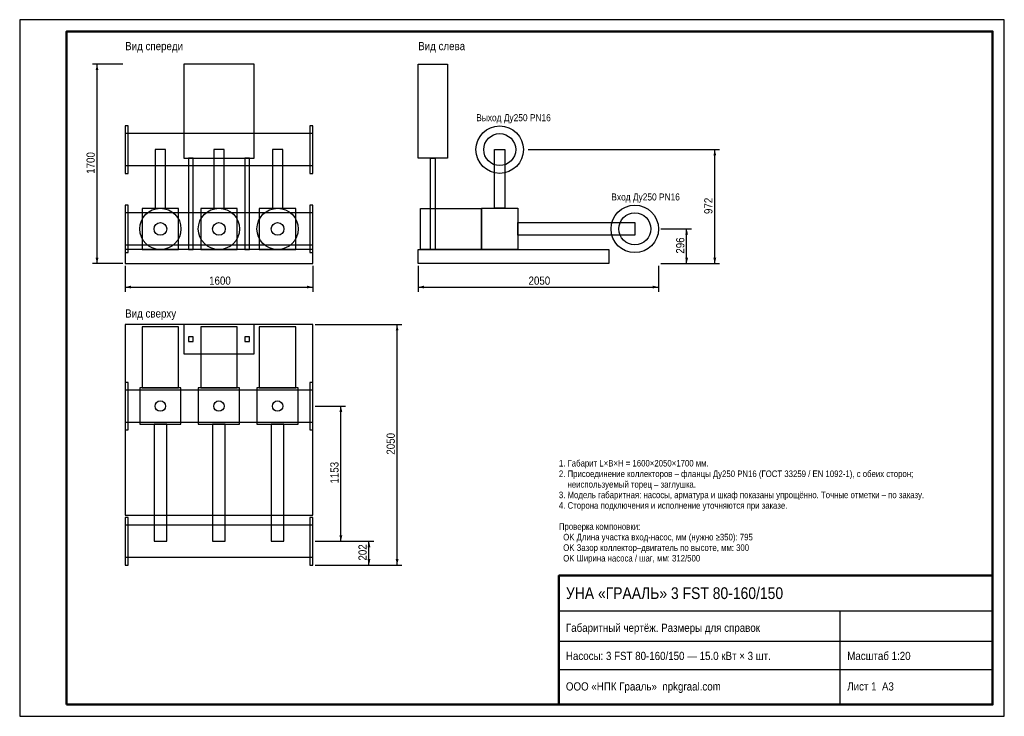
# Model space of a CAD drawing. Header units: millimetres. Extents: x 0 to 420, y 0 to 297.
import ezdxf

# ---------------------------------------------------------------- set-up
doc = ezdxf.new("R2010")
doc.units = ezdxf.units.MM
for name, color, linetype in [('AXIS', 5, 'Continuous'), ('CONTOUR', 7, 'Continuous'), ('DIM', 1, 'Continuous'), ('FRAME', 7, 'Continuous'), ('TEXT', 7, 'Continuous'), ('THIN', 8, 'Continuous')]:
    doc.layers.add(name, color=color, linetype=linetype)
doc.styles.add('GOST', font='arial.ttf')

msp = doc.modelspace()

# ---------------------------------------------------------------- linework, layer by layer
at = {"layer": 'AXIS'}
for p, q in [((216.9, 241.605), (274.5, 241.605)), ((274.525, 207.8), (274.5, 207.8))]:
    msp.add_line(p, q, dxfattribs=at)
at = {"layer": 'CONTOUR'}
for points in [[(70, 238), (100, 238), (100, 278), (70, 278)], [(182.5, 238), (170, 238), (170, 278), (182.5, 278)], [(45, 231.48), (46.3, 231.48), (46.3, 251.73), (45, 251.73)], [(45, 234.78), (125, 234.78), (125, 248.43), (45, 248.43)], [(123.7, 231.48), (125, 231.48), (125, 251.73), (123.7, 251.73)], [(57.775, 216.6), (62.225, 216.6), (62.225, 241.605), (57.775, 241.605)], [(82.775, 216.6), (87.225, 216.6), (87.225, 241.605), (82.775, 241.605)], [(107.775, 216.6), (112.225, 216.6), (112.225, 241.605), (107.775, 241.605)], [(206.975, 216.6), (202.525, 216.6), (202.525, 241.605), (206.975, 241.605)], [(206.975, 216.6), (202.525, 216.6), (202.525, 241.605), (206.975, 241.605)], [(206.975, 216.6), (202.525, 216.6), (202.525, 241.605), (206.975, 241.605)], [(72, 199), (74, 199), (74, 238), (72, 238)], [(96, 199), (98, 199), (98, 238), (96, 238)], [(177.25, 199), (175.25, 199), (175.25, 238), (177.25, 238)], [(177.25, 199), (175.25, 199), (175.25, 238), (177.25, 238)], [(45, 197.675), (46.3, 197.675), (46.3, 217.925), (45, 217.925)], [(45, 200.975), (125, 200.975), (125, 214.625), (45, 214.625)], [(52.2, 199), (67.8, 199), (67.8, 216.48), (52.2, 216.48)], [(77.2, 199), (92.8, 199), (92.8, 216.48), (77.2, 216.48)], [(102.2, 199), (117.8, 199), (117.8, 216.48), (102.2, 216.48)], [(123.7, 197.675), (125, 197.675), (125, 217.925), (123.7, 217.925)], [(197, 199), (171, 199), (171, 216.48), (197, 216.48)], [(197, 199), (171, 199), (171, 216.48), (197, 216.48)], [(197, 199), (171, 199), (171, 216.48), (197, 216.48)], [(212.5, 199), (197, 199), (197, 216.6), (212.5, 216.6)], [(212.5, 199), (197, 199), (197, 216.6), (212.5, 216.6)], [(212.5, 199), (197, 199), (197, 216.6), (212.5, 216.6)], [(262.375, 205.1), (212.5, 205.1), (212.5, 210.5), (262.375, 210.5)], [(262.375, 205.1), (212.5, 205.1), (212.5, 210.5), (262.375, 210.5)], [(262.375, 205.1), (212.5, 205.1), (212.5, 210.5), (262.375, 210.5)], [(45, 193), (125, 193), (125, 199), (45, 199)], [(251.25, 193), (170, 193), (170, 199), (251.25, 199)], [(45, 85.75), (125, 85.75), (125, 167), (45, 167)], [(52.2, 140), (67.8, 140), (67.8, 166), (52.2, 166)], [(70, 154.5), (100, 154.5), (100, 167), (70, 167)], [(77.2, 140), (92.8, 140), (92.8, 166), (77.2, 166)], [(102.2, 140), (117.8, 140), (117.8, 166), (102.2, 166)], [(72, 159.75), (74, 159.75), (74, 161.75), (72, 161.75)], [(96, 159.75), (98, 159.75), (98, 161.75), (96, 161.75)], [(45, 122.125), (46.3, 122.125), (46.3, 142.375), (45, 142.375)], [(45, 125.425), (125, 125.425), (125, 139.075), (45, 139.075)], [(51.2, 124.5), (68.8, 124.5), (68.8, 140), (51.2, 140)], [(76.2, 124.5), (93.8, 124.5), (93.8, 140), (76.2, 140)], [(101.2, 124.5), (118.8, 124.5), (118.8, 140), (101.2, 140)], [(123.7, 122.125), (125, 122.125), (125, 142.375), (123.7, 142.375)], [(57.3, 74.625), (62.7, 74.625), (62.7, 124.5), (57.3, 124.5)], [(82.3, 74.625), (87.7, 74.625), (87.7, 124.5), (82.3, 124.5)], [(107.3, 74.625), (112.7, 74.625), (112.7, 124.5), (107.3, 124.5)], [(45, 64.5), (46.3, 64.5), (46.3, 84.75), (45, 84.75)], [(123.7, 64.5), (125, 64.5), (125, 84.75), (123.7, 84.75)], [(45, 67.8), (125, 67.8), (125, 81.45), (45, 81.45)]]:
    msp.add_lwpolyline(points, close=True, dxfattribs=at)
for centre, radius in [((204.75, 241.605), 10.125), ((204.75, 241.605), 10.125), ((204.75, 241.605), 6.825), ((60, 207.8), 8.8), ((85, 207.8), 8.8), ((110, 207.8), 8.8), ((262.375, 207.8), 10.125), ((262.375, 207.8), 10.125), ((262.375, 207.8), 6.825), ((60, 207.8), 2.7), ((85, 207.8), 2.7), ((110, 207.8), 2.7), ((60, 132.25), 2.225), ((85, 132.25), 2.225), ((110, 132.25), 2.225)]:
    msp.add_circle(centre, radius, dxfattribs=at)
at = {"layer": 'DIM'}
for p, q in [((44, 278), (31, 278)), ((33, 193), (33, 278)), ((273.5, 241.605), (298.5, 241.605)), ((296.5, 193), (296.5, 241.605)), ((273.5, 207.8), (286.5, 207.8)), ((284.5, 193), (284.5, 207.8)), ((44, 193), (31, 193)), ((45, 192), (45, 181)), ((125, 192), (125, 181)), ((170, 192), (170, 181)), ((272.5, 192), (272.5, 181)), ((273.5, 193), (286.5, 193)), ((273.5, 193), (298.5, 193)), ((45, 183), (125, 183)), ((170, 183), (272.5, 183)), ((126, 167), (163, 167)), ((161, 64.5), (161, 167)), ((126, 132.25), (139, 132.25)), ((137, 74.6), (137, 132.25)), ((126, 74.6), (139, 74.6)), ((126, 74.6), (151, 74.6)), ((149, 64.5), (149, 74.6)), ((126, 64.5), (151, 64.5)), ((126, 64.5), (163, 64.5))]:
    msp.add_line(p, q, dxfattribs=at)
for points in [[(33, 278), (32.4, 275.5), (33.6, 275.5)], [(296.5, 241.605), (295.9, 239.105), (297.1, 239.105)], [(284.5, 207.8), (283.9, 205.3), (285.1, 205.3)], [(33, 193), (32.4, 195.5), (33.6, 195.5)], [(284.5, 193), (283.9, 195.5), (285.1, 195.5)], [(296.5, 193), (295.9, 195.5), (297.1, 195.5)], [(45, 183), (47.5, 183.6), (47.5, 182.4)], [(125, 183), (122.5, 183.6), (122.5, 182.4)], [(170, 183), (172.5, 183.6), (172.5, 182.4)], [(272.5, 183), (270, 183.6), (270, 182.4)], [(161, 167), (160.4, 164.5), (161.6, 164.5)], [(137, 132.25), (136.4, 129.75), (137.6, 129.75)], [(137, 74.6), (136.4, 77.1), (137.6, 77.1)], [(149, 74.6), (148.4, 72.1), (149.6, 72.1)], [(149, 64.5), (148.4, 67), (149.6, 67)], [(161, 64.5), (160.4, 67), (161.6, 67)]]:
    msp.add_solid(points, dxfattribs=at)
at = {"layer": 'FRAME'}
for p, q in [((230, 45), (415, 45)), ((350, 5), (350, 45)), ((230, 32), (415, 32)), ((230, 20), (415, 20))]:
    msp.add_line(p, q, dxfattribs=at)
at = {"layer": 'FRAME', "lineweight": 50}
for points in [[(20, 5), (415, 5), (415, 292), (20, 292)], [(230, 5), (415, 5), (415, 60), (230, 60)]]:
    msp.add_lwpolyline(points, close=True, dxfattribs=at)
at = {"layer": 'THIN'}
msp.add_lwpolyline([(0, 0), (420, 0), (420, 297), (0, 297)], close=True, dxfattribs=at)

# ---------------------------------------------------------------- texts
at = {"layer": 'DIM', "style": 'GOST', "width": 0.85}
for s, p in [('1700', (32, 231.3)), ('972', (295.5, 214.153)), ('296', (283.5, 197.25)), ('2050', (160, 111.55)), ('1153', (136, 99.225)), ('202', (148, 66.4))]:
    msp.add_text(s, height=3.5, rotation=90, dxfattribs=at).set_placement(p)
for s, p in [('1600', (80.8, 184)), ('2050', (217.05, 184))]:
    msp.add_text(s, height=3.5, dxfattribs=at).set_placement(p)
at = {"layer": 'TEXT', "style": 'GOST', "width": 0.85}
for s, height, p in [('Вид спереди', 3.5, (45, 284)), ('Вид слева', 3.5, (170, 284)), ('Выход Ду250 PN16', 3, (194.75, 253.73)), ('Вход Ду250 PN16', 3, (252.375, 219.925)), ('Вид сверху', 3.5, (45, 170)), ('1. Габарит L×B×H = 1600×2050×1700 мм.', 2.8, (230, 106.5)), ('2. Присоединение коллекторов – фланцы Ду250 PN16 (ГОСТ 33259 / EN 1092-1), с обеих сторон;', 2.8, (230, 102)), ('    неиспользуемый торец – заглушка.', 2.8, (230, 97.5)), ('3. Модель габаритная: насосы, арматура и шкаф показаны упрощённо. Точные отметки – по заказу.', 2.8, (230, 93)), ('4. Сторона подключения и исполнение уточняются при заказе.', 2.8, (230, 88.5)), ('Проверка компоновки:', 2.8, (230, 79.5)), ('  OK Длина участка вход-насос, мм (нужно ≥350): 795', 2.8, (230, 75)), ('  OK Зазор коллектор–двигатель по высоте, мм: 300', 2.8, (230, 70.5)), ('  OK Ширина насоса / шаг, мм: 312/500', 2.8, (230, 66)), ('УНА «ГРААЛЬ» 3 FST 80-160/150', 5, (233, 50)), ('Габаритный чертёж. Размеры для справок', 3.5, (233, 36)), ('Насосы: 3 FST 80-160/150 — 15.0 кВт × 3 шт.', 3.5, (233, 24)), ('Масштаб 1:20', 3.5, (353, 24)), ('ООО «НПК Грааль»  npkgraal.com', 3.5, (233, 11)), ('Лист 1  А3', 3.5, (353, 11))]:
    msp.add_text(s, height=height, dxfattribs=at).set_placement(p)

doc.saveas('drawing.dxf')
